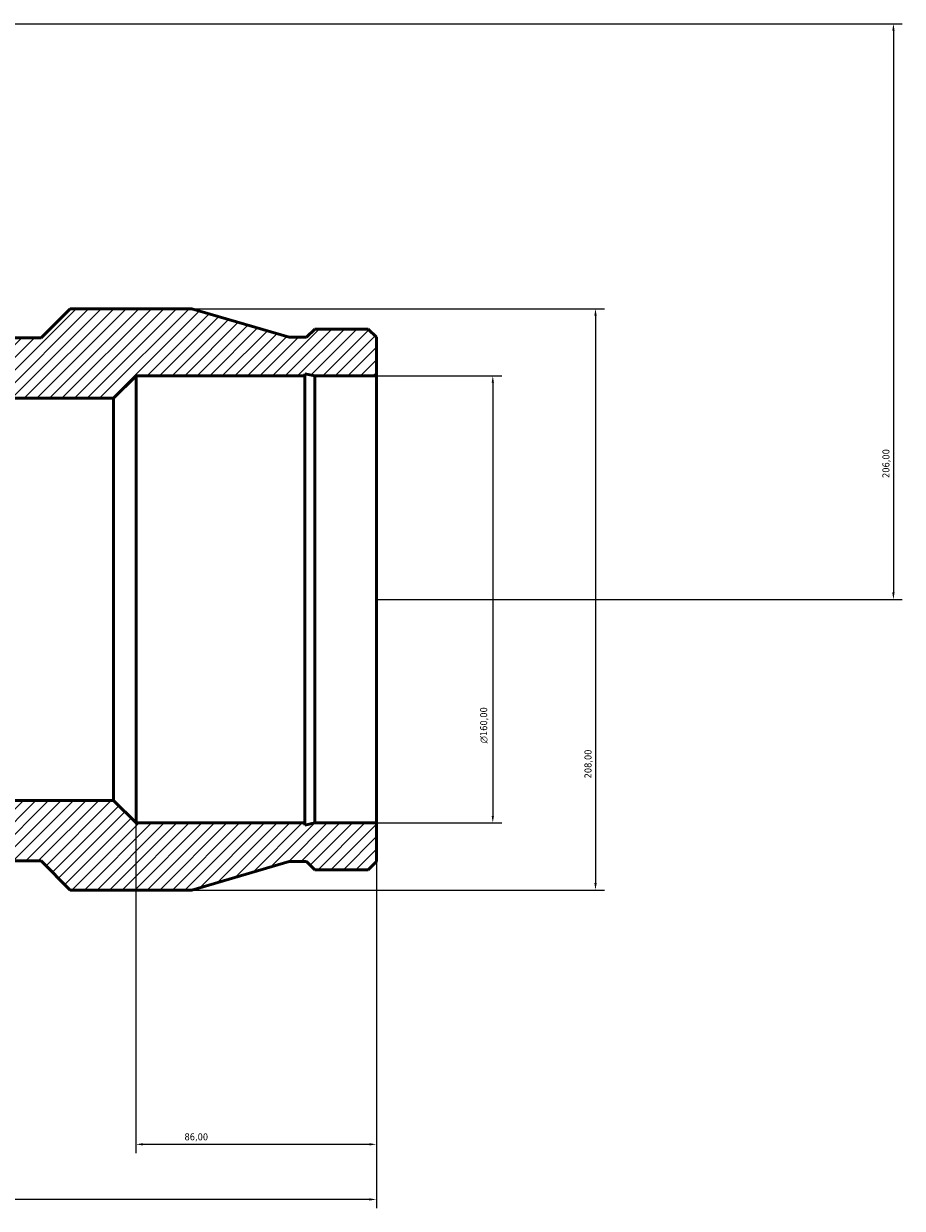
# Model space of a CAD drawing. Header units: millimetres. Extents: x -233 to 1680, y -1110 to 1214.
# Tile 6 of 7: x 667 to 981, y 660 to 1084. Entities that reach past the tile are written whole.
import ezdxf

# ---------------------------------------------------------------- set-up
doc = ezdxf.new("R2010")
doc.units = ezdxf.units.MM
for name, color, linetype, lineweight in [('Dimension (ISO)', 7, 'Continuous', 25), ('Hatch (ISO)', 7, 'Continuous', 18), ('Visible (ISO)', 7, 'Continuous', 50)]:
    doc.layers.add(name, color=color, linetype=linetype, lineweight=lineweight)
doc.styles.add('Note Text (ISO)', font='tahoma.ttf')
doc.dimstyles.new('Default (ISO)', dxfattribs={"dimtxt": 2.5, "dimasz": 2.5, "dimexe": 3.175, "dimexo": 0, "dimgap": 0.762, "dimtad": 1, "dimrnd": 1e-08, "dimzin": 0, "dimtxsty": 'Note Text (ISO)', "dimcen": 0.09, "dimdle": 10, "dimclrd": 256, "dimclre": 256, "dimclrt": 232, "dimazin": 0, "dimtfac": 1.40208, "dimtmove": 0, "dimatfit": 3, "dimfxl": 1, "dimtolj": 1, "dimtzin": 0, "dimlwd": -1, "dimlwe": -1, "dimarcsym": 0})

# ---------------------------------------------------------------- blocks, each defined once
blk = doc.blocks.new('*D7')
at = {"layer": 'Defpoints', "color": 0, "transparency": 16777216}
for p in [(793.03, 957.93), (793.03, 797.93), (834.69, 797.93)]:
    blk.add_point(p, dxfattribs=at)
at = {"layer": 'Dimension (ISO)', "transparency": 16777216}
for p, q in [((793.03, 957.93), (837.87, 957.93)), ((834.69, 955.43), (834.69, 800.43)), ((793.03, 797.93), (837.87, 797.93))]:
    blk.add_line(p, q, dxfattribs=at)
for points in [[(834.28, 955.43), (835.11, 955.43), (834.69, 957.93)], [(834.28, 800.43), (835.11, 800.43), (834.69, 797.93)]]:
    blk.add_solid(points, dxfattribs=at)
at = {"layer": 'Dimension (ISO)', "color": 232, "true_color": 0xca0064, "transparency": 16777216, "insert": (830.17, 826.44), "char_height": 2.5, "attachment_point": 1, "rotation": 90, "style": 'Note Text (ISO)'}
blk.add_mtext('\\A1;\\fAIGDT|b0|i0;\\H2.5000;\\ln\\fTahoma|b0|i0;\\H2.5000;160,00', dxfattribs=at)
blk = doc.blocks.new('*D8')
at = {"layer": 'Defpoints', "color": 0, "transparency": 16777216}
for p in [(727.03, 981.93), (727.03, 773.93), (871.44, 773.93)]:
    blk.add_point(p, dxfattribs=at)
at = {"layer": 'Dimension (ISO)', "transparency": 16777216}
for p, q in [((727.03, 981.93), (874.62, 981.93)), ((871.44, 979.43), (871.44, 776.43)), ((727.03, 773.93), (874.62, 773.93))]:
    blk.add_line(p, q, dxfattribs=at)
for points in [[(871.02, 979.43), (871.86, 979.43), (871.44, 981.93)], [(871.02, 776.43), (871.86, 776.43), (871.44, 773.93)]]:
    blk.add_solid(points, dxfattribs=at)
at = {"layer": 'Dimension (ISO)', "color": 232, "true_color": 0xca0064, "transparency": 16777216, "insert": (867.5, 813.88), "char_height": 2.5, "attachment_point": 1, "rotation": 90, "style": 'Note Text (ISO)'}
blk.add_mtext('\\A1;208,00', dxfattribs=at)
blk = doc.blocks.new('*D9')
at = {"layer": 'Defpoints', "color": 0, "transparency": 16777216}
for p in [(637.03, 1083.93), (793.03, 877.93), (978.03, 877.93)]:
    blk.add_point(p, dxfattribs=at)
at = {"layer": 'Dimension (ISO)', "transparency": 16777216}
for p, q in [((637.03, 1083.93), (981.21, 1083.93)), ((978.03, 1081.43), (978.03, 880.43)), ((793.03, 877.93), (981.21, 877.93))]:
    blk.add_line(p, q, dxfattribs=at)
for points in [[(977.61, 1081.43), (978.45, 1081.43), (978.03, 1083.93)], [(977.61, 880.43), (978.45, 880.43), (978.03, 877.93)]]:
    blk.add_solid(points, dxfattribs=at)
at = {"layer": 'Dimension (ISO)', "color": 232, "true_color": 0xca0064, "transparency": 16777216, "insert": (974.1, 921.38), "char_height": 2.5, "attachment_point": 1, "rotation": 90, "style": 'Note Text (ISO)'}
blk.add_mtext('\\A1;206,00', dxfattribs=at)
blk = doc.blocks.new('*D10')
at = {"layer": 'Defpoints', "color": 0, "transparency": 16777216}
for p in [(353.03, 797.93), (793.03, 797.93), (353.03, 663.22)]:
    blk.add_point(p, dxfattribs=at)
at = {"layer": 'Dimension (ISO)', "transparency": 16777216}
for p, q in [((353.03, 797.93), (353.03, 660.04)), ((793.03, 797.93), (793.03, 660.04)), ((790.53, 663.22), (355.53, 663.22))]:
    blk.add_line(p, q, dxfattribs=at)
for points in [[(355.53, 663.64), (355.53, 662.8), (353.03, 663.22)], [(790.53, 663.64), (790.53, 662.8), (793.03, 663.22)]]:
    blk.add_solid(points, dxfattribs=at)
at = {"layer": 'Dimension (ISO)', "color": 232, "true_color": 0xca0064, "transparency": 16777216, "insert": (518.92, 667.15), "char_height": 2.5, "attachment_point": 1, "style": 'Note Text (ISO)'}
blk.add_mtext('\\A1;440,00', dxfattribs=at)
blk = doc.blocks.new('*D11')
at = {"layer": 'Defpoints', "color": 0, "transparency": 16777216}
for p in [(707.03, 797.93), (793.03, 797.93), (707.03, 682.93)]:
    blk.add_point(p, dxfattribs=at)
at = {"layer": 'Dimension (ISO)', "transparency": 16777216}
for p, q in [((707.03, 797.93), (707.03, 679.76)), ((793.03, 797.93), (793.03, 679.76)), ((790.53, 682.93), (709.53, 682.93))]:
    blk.add_line(p, q, dxfattribs=at)
for points in [[(709.53, 683.35), (709.53, 682.52), (707.03, 682.93)], [(790.53, 683.35), (790.53, 682.52), (793.03, 682.93)]]:
    blk.add_solid(points, dxfattribs=at)
at = {"layer": 'Dimension (ISO)', "color": 232, "true_color": 0xca0064, "transparency": 16777216, "insert": (724.39, 686.87), "char_height": 2.5, "attachment_point": 1, "style": 'Note Text (ISO)'}
blk.add_mtext('\\A1;86,00', dxfattribs=at)

msp = doc.modelspace()

# ---------------------------------------------------------------- hatches: boundary and pattern name
at = {"layer": 'Hatch (ISO)'}
h = msp.add_hatch(dxfattribs=at)
h.set_pattern_fill('ANSI31', color=256, scale=25.4, style=0)
h.set_pattern_definition([(45, (0, 0), (-2.245064, 2.245064), [])])
h.paths.add_polyline_path([(767.467, 958.684), (770.993, 957.934), (793.031, 957.934), (793.031, 971.752), (790.13, 974.654), (770.993, 974.654), (768.091, 971.752), (761.856, 971.752), (727.031, 981.934), (683.531, 981.934), (673.131, 971.534), (657.031, 971.534), (657.031, 981.934), (653.031, 981.934), (653.031, 1083.934), (637.031, 1083.934), (637.031, 949.934), (699.031, 949.934), (707.031, 957.934), (767.467, 957.934)])
h.paths.add_polyline_path([(375.07, 797.934), (353.031, 797.934), (353.031, 784.116), (355.933, 781.214), (375.07, 781.214), (377.971, 784.116), (384.206, 784.116), (419.031, 773.934), (462.531, 773.934), (472.931, 784.334), (673.131, 784.334), (683.531, 773.934), (727.031, 773.934), (761.856, 784.116), (768.091, 784.116), (770.993, 781.214), (790.13, 781.214), (793.031, 784.116), (793.031, 797.934), (770.993, 797.934), (767.467, 797.185), (767.467, 797.934), (707.031, 797.934), (699.031, 805.934), (447.031, 805.934), (439.031, 797.934), (378.596, 797.934), (378.596, 797.185)])
h.paths.add_polyline_path([(353.031, 957.934), (375.07, 957.934), (378.596, 958.684), (378.596, 957.934), (439.031, 957.934), (447.031, 949.934), (509.031, 949.934), (509.031, 1083.934), (493.031, 1083.934), (493.031, 981.934), (489.031, 981.934), (489.031, 971.534), (472.931, 971.534), (462.531, 981.934), (419.031, 981.934), (384.206, 971.752), (377.971, 971.752), (375.07, 974.654), (355.933, 974.654), (353.031, 971.752)])

# ---------------------------------------------------------------- linework, layer by layer
at = {"layer": 'Visible (ISO)'}
for p, q in [((683.531, 981.934), (673.131, 971.534)), ((727.031, 981.934), (683.531, 981.934)), ((761.856, 971.752), (727.031, 981.934)), ((673.131, 971.534), (657.031, 971.534)), ((768.091, 971.752), (761.856, 971.752)), ((770.993, 974.654), (768.091, 971.752)), ((790.13, 974.654), (770.993, 974.654)), ((793.031, 971.752), (790.13, 974.654)), ((793.031, 957.934), (793.031, 971.752)), ((767.467, 958.684), (770.993, 957.934)), ((767.467, 957.934), (767.467, 958.684)), ((699.031, 949.934), (707.031, 957.934)), ((707.031, 957.934), (767.467, 957.934)), ((707.031, 797.934), (707.031, 957.934)), ((767.467, 797.934), (767.467, 957.934)), ((770.993, 957.934), (793.031, 957.934)), ((770.993, 797.934), (770.993, 957.934)), ((793.031, 797.934), (793.031, 957.934)), ((637.031, 949.934), (699.031, 949.934)), ((699.031, 805.934), (699.031, 949.934)), ((699.031, 805.934), (447.031, 805.934)), ((707.031, 797.934), (699.031, 805.934)), ((767.467, 797.934), (707.031, 797.934)), ((770.993, 797.934), (767.467, 797.185)), ((767.467, 797.185), (767.467, 797.934)), ((793.031, 797.934), (770.993, 797.934)), ((793.031, 784.116), (793.031, 797.934)), ((472.931, 784.334), (673.131, 784.334)), ((673.131, 784.334), (683.531, 773.934)), ((727.031, 773.934), (761.856, 784.116)), ((761.856, 784.116), (768.091, 784.116)), ((768.091, 784.116), (770.993, 781.214)), ((770.993, 781.214), (790.13, 781.214)), ((790.13, 781.214), (793.031, 784.116)), ((683.531, 773.934), (727.031, 773.934))]:
    msp.add_line(p, q, dxfattribs=at)

# ---------------------------------------------------------------- dimensions: what is measured, and where the dimension line sits
at = {"layer": 'Dimension (ISO)'}
for base, p1, p2, angle, picture, middle in [((978.031, 877.934), (637.031, 1083.934), (793.031, 877.934), 90, '*D9', (978.031, 926.434)), ((871.44, 773.934), (727.031, 981.934), (727.031, 773.934), 90, '*D8', (871.44, 818.934)), ((353.031, 663.22), (793.031, 797.934), (353.031, 797.934), 180, '*D10', (524.031, 663.22)), ((707.031, 682.934), (793.031, 797.934), (707.031, 797.934), 180, '*D11', (728.531, 682.934))]:
    dim = msp.add_linear_dim(base=base, p1=p1, p2=p2, angle=angle, dimstyle='Default (ISO)', override={"dimdec": 2, "dimtp": 0, "dimtm": 0, "dimtdec": 2, "dimtofl": 0, "dimatfit": 1}, dxfattribs=at)
    dim.commit()
    dim.dimension.update_dxf_attribs({"geometry": picture, "text_midpoint": middle, "dimtype": 160})
dim = msp.add_linear_dim(base=(834.692, 797.934), p1=(793.031, 957.934), p2=(793.031, 797.934), angle=90, text='\\fAIGDT|b0|i0;\\H2.5000;\\ln\\fTahoma|b0|i0;\\H2.5000;<>', dimstyle='Default (ISO)', override={"dimdec": 2, "dimtp": 0, "dimtm": 0, "dimtdec": 2, "dimtofl": 0, "dimatfit": 1}, dxfattribs=at)
dim.commit()
dim.dimension.update_dxf_attribs({"geometry": '*D7', "text_midpoint": (834.692, 832.934), "dimtype": 160})

doc.saveas('drawing.dxf')
